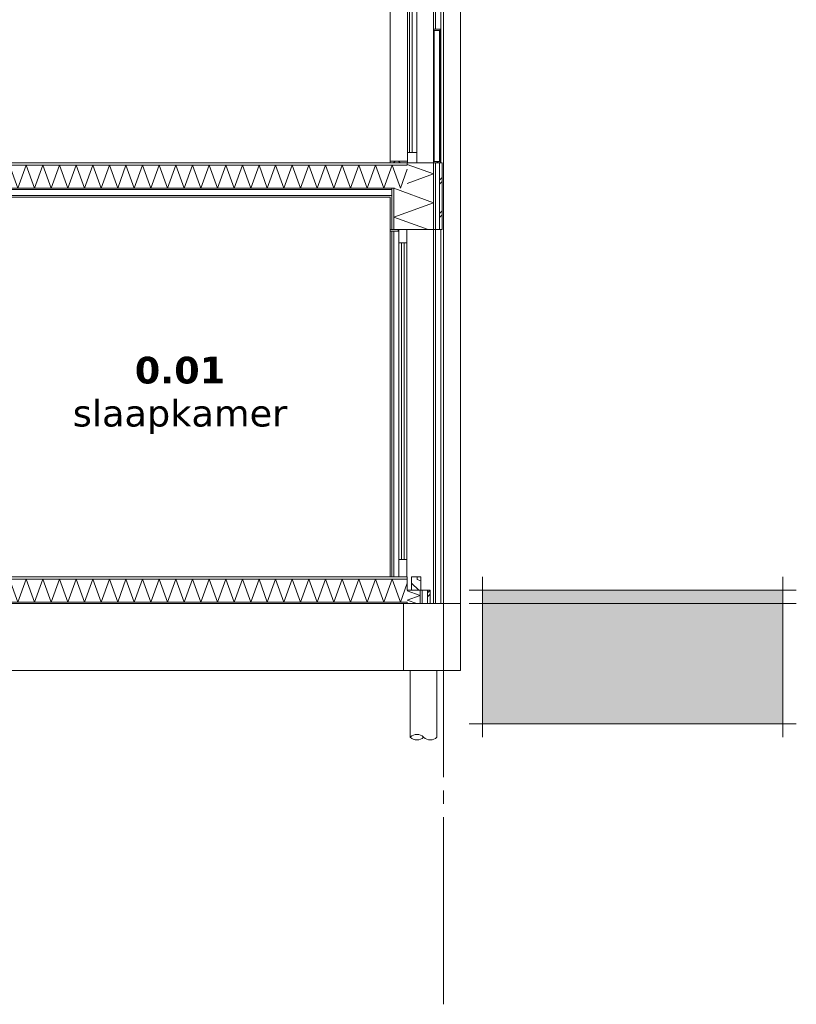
# Model space of a CAD drawing. Header units: millimetres. Extents: x -25778 to 297771, y -21930 to 17454.
# Tile 106 of 109: x 291958 to 297771, y -21930 to -14557. Entities that reach past the tile are written whole.
import ezdxf

# ---------------------------------------------------------------- set-up
doc = ezdxf.new("R2010")
doc.units = ezdxf.units.MM
doc.header["$MEASUREMENT"] = 0
doc.linetypes.add('B0204', pattern=[1300, 1000, -100, 100, -100])
for name, color, linetype in [('00 2D tek aankleding', 7, 'Continuous'), ('00 2D tek aankleding 2D arcering', 7, 'Continuous'), ('17 Paalfundering', 7, 'Continuous'), ('21 Buitenwanden', 7, 'Continuous'), ('21 Buitenwanden Doorsnede-arcering', 7, 'Continuous'), ('21 Buitenwanden Laagscheidingslijnen', 7, 'Continuous'), ('34 Balustrades', 7, 'Continuous'), ('34 Balustrades Doorsnede-arcering', 7, 'Continuous'), ('34 Balustrades Laagscheidingslijnen', 7, 'Continuous'), ('A Stramien', 7, 'Continuous'), ('New_ Deuren', 7, 'Continuous'), ('New_ Ramen', 7, 'Continuous'), ('New_13 Vloeren op grondslag', 7, 'Continuous'), ('New_13 Vloeren op grondslag Doorsnede-arcering', 7, 'Continuous'), ('New_13 Vloeren op grondslag Laagscheidingslijnen', 7, 'Continuous'), ('New_16 Fundering', 7, 'Continuous'), ('New_16 Fundering Laagscheidingslijnen', 7, 'Continuous'), ('New_21 Buitenwanden', 7, 'Continuous'), ('New_21 Buitenwanden Doorsnede-arcering', 7, 'Continuous'), ('New_21 Buitenwanden Laagscheidingslijnen', 7, 'Continuous'), ('New_23 Vloeren', 7, 'Continuous'), ('New_23 Vloeren Doorsnede-arcering', 7, 'Continuous'), ('New_23 Vloeren Laagscheidingslijnen', 7, 'Continuous'), ('Tekst_dim Algemeen', 7, 'Continuous')]:
    doc.layers.add(name, color=color, linetype=linetype)
doc.styles.add('GENERATED_STYLE_2', font='verdana.ttf')
pattern_1 = [(270, (277131.47, -18728.747), (50, 0), [])]
pattern_2 = [(0, (277131.47, -18728.747), (0, 50), [])]
pattern_3 = [(0, (277131.47, -18728.75), (0, 173.205), [0, -100]), (0, (277181.47, -18642.14), (0, 173.205), [0, -100])]
pattern_4 = [(45, (277131.47, -18728.75), (-159.099, 159.099), []), (45, (277078.44, -18675.71), (-159.099, 159.099), [])]
pattern_5 = [(45, (277131.47, -18728.75), (-91.9239, 91.9239), []), (135, (277131.47, -18728.75), (91.9239, 91.9239), [])]

# ---------------------------------------------------------------- blocks, each defined once
blk = doc.blocks.new('*X2084', base_point=(277131.5, -18728.7))
at = {"layer": 'New_21 Buitenwanden Doorsnede-arcering', "color": 7, "linetype": 'Continuous', "lineweight": 0}
for p, q in [((294871.7, -18828.7), (294858.5, -18833.6)), ((294954.5, -18868.5), (294858.5, -18833.6)), ((294954.5, -18868.5), (294858.5, -18903.5)), ((294930.7, -18929.7), (294858.5, -18903.5))]:
    blk.add_line(p, q, dxfattribs=at)
blk = doc.blocks.new('*X2085', base_point=(277131.5, -18728.7))
at = {"layer": 'New_21 Buitenwanden Doorsnede-arcering', "color": 7, "linetype": 'Continuous', "lineweight": 0}
for p, q in [((295011.5, -18848.7), (295031.5, -18828.7)), ((295011.5, -18878.7), (295031.5, -18858.7))]:
    blk.add_line(p, q, dxfattribs=at)
blk = doc.blocks.new('Section Element_1890_6', base_point=(277131.5, -18728.7))
at = {"layer": 'New_21 Buitenwanden Doorsnede-arcering', "linetype": 'Continuous', "lineweight": 0, "true_color": 0x000000}
h = blk.add_hatch(dxfattribs=at)
h.set_pattern_fill('325_Houtachtig_plaatmate_E7', color=18, style=0, pattern_type=2)
h.set_pattern_definition(pattern_1)
h.paths.add_polyline_path([(294961.5, -18828.7), (294954.5, -18828.7), (294954.5, -18929.7), (294969.5, -18929.7), (294969.5, -18828.7)])
at = {"layer": 'New_21 Buitenwanden', "color": 9, "linetype": 'Continuous', "lineweight": 0}
for p, q in [((294891.5, -18828.7), (294858.5, -18828.7)), ((295031.5, -18828.7), (295031.5, -18929.7))]:
    blk.add_line(p, q, dxfattribs=at)
at = {"layer": 'New_21 Buitenwanden', "color": 9, "linetype": 'Continuous', "lineweight": 0, "flags": 128}
blk.add_lwpolyline([(295031.5, -18828.7), (295011.5, -18828.7), (294969.5, -18828.7), (294961.5, -18828.7)], dxfattribs=at)
at = {"layer": 'New_21 Buitenwanden Laagscheidingslijnen', "color": 9, "linetype": 'Continuous', "lineweight": 0}
for p, q in [((294954.5, -18828.7), (294891.5, -18828.7)), ((294954.5, -18828.7), (294954.5, -18929.7)), ((294969.5, -18828.7), (294969.5, -18929.7)), ((295011.5, -18828.7), (295011.5, -18929.7)), ((294858.5, -18917.7), (294858.5, -18929.7))]:
    blk.add_line(p, q, dxfattribs=at)
at = {"layer": 'New_21 Buitenwanden', "lineweight": 0}
for name in ['*X2084', '*X2085']:
    blk.add_blockref(name, (277131.5, -18728.7), dxfattribs=at)
blk = doc.blocks.new('Section Element_1897_6', base_point=(277131.5, -18728.7))
at = {"layer": 'New_21 Buitenwanden', "color": 149, "linetype": 'Continuous', "lineweight": 0, "true_color": 0x3c4244}
for p, q in [((295131.5, -12528.7), (295131.5, -15628.7)), ((295054.5, -15628.7), (295054.5, -13028.7)), ((295069.5, -14628.7), (295069.5, -13028.7)), ((295111.5, -13028.7), (295111.5, -15628.7))]:
    blk.add_line(p, q, dxfattribs=at)
blk = doc.blocks.new('*X2103', base_point=(277131.5, -18728.7))
at = {"layer": 'New_23 Vloeren Doorsnede-arcering', "color": 7, "linetype": 'Continuous', "lineweight": 0}
for p, q in [((288210, -15817.7), (288154.5, -15665.2)), ((288210, -15817.7), (288272.2, -15646.7)), ((288334.5, -15817.7), (288272.2, -15646.7)), ((288334.5, -15817.7), (288396.7, -15646.7)), ((288459, -15817.7), (288396.7, -15646.7)), ((288459, -15817.7), (288521.2, -15646.7)), ((288583.4, -15817.7), (288521.2, -15646.7)), ((288583.4, -15817.7), (288645.7, -15646.7)), ((288707.9, -15817.7), (288645.7, -15646.7)), ((288707.9, -15817.7), (288770.1, -15646.7)), ((288832.4, -15817.7), (288770.1, -15646.7)), ((288832.4, -15817.7), (288894.6, -15646.7)), ((288956.9, -15817.7), (288894.6, -15646.7)), ((288956.9, -15817.7), (289019.1, -15646.7)), ((289081.3, -15817.7), (289019.1, -15646.7)), ((289081.3, -15817.7), (289143.6, -15646.7)), ((289205.8, -15817.7), (289143.6, -15646.7)), ((289205.8, -15817.7), (289268.1, -15646.7)), ((289330.3, -15817.7), (289268.1, -15646.7)), ((289330.3, -15817.7), (289392.5, -15646.7)), ((289454.8, -15817.7), (289392.5, -15646.7)), ((289454.8, -15817.7), (289517, -15646.7)), ((289579.3, -15817.7), (289517, -15646.7)), ((289579.3, -15817.7), (289641.5, -15646.7)), ((289703.7, -15817.7), (289641.5, -15646.7)), ((289703.7, -15817.7), (289766, -15646.7)), ((289828.2, -15817.7), (289766, -15646.7)), ((289828.2, -15817.7), (289890.4, -15646.7)), ((289952.7, -15817.7), (289890.4, -15646.7)), ((289952.7, -15817.7), (290014.9, -15646.7)), ((290077.2, -15817.7), (290014.9, -15646.7)), ((290077.2, -15817.7), (290139.4, -15646.7)), ((290201.6, -15817.7), (290139.4, -15646.7)), ((290201.6, -15817.7), (290263.9, -15646.7)), ((290326.1, -15817.7), (290263.9, -15646.7)), ((290326.1, -15817.7), (290388.4, -15646.7)), ((290450.6, -15817.7), (290388.4, -15646.7)), ((290450.6, -15817.7), (290512.8, -15646.7)), ((290575.1, -15817.7), (290512.8, -15646.7)), ((290575.1, -15817.7), (290637.3, -15646.7)), ((290699.6, -15817.7), (290637.3, -15646.7)), ((290699.6, -15817.7), (290761.8, -15646.7)), ((290824, -15817.7), (290761.8, -15646.7)), ((290824, -15817.7), (290886.3, -15646.7)), ((290948.5, -15817.7), (290886.3, -15646.7)), ((290948.5, -15817.7), (291010.7, -15646.7)), ((291073, -15817.7), (291010.7, -15646.7)), ((291073, -15817.7), (291135.2, -15646.7)), ((291197.5, -15817.7), (291135.2, -15646.7)), ((291197.5, -15817.7), (291259.7, -15646.7)), ((291321.9, -15817.7), (291259.7, -15646.7)), ((291321.9, -15817.7), (291384.2, -15646.7)), ((291446.4, -15817.7), (291384.2, -15646.7)), ((291446.4, -15817.7), (291508.7, -15646.7)), ((291570.9, -15817.7), (291508.7, -15646.7)), ((291570.9, -15817.7), (291633.1, -15646.7)), ((291695.4, -15817.7), (291633.1, -15646.7)), ((291695.4, -15817.7), (291757.6, -15646.7)), ((291819.9, -15817.7), (291757.6, -15646.7)), ((291819.9, -15817.7), (291882.1, -15646.7)), ((291944.3, -15817.7), (291882.1, -15646.7)), ((291944.3, -15817.7), (292006.6, -15646.7)), ((292068.8, -15817.7), (292006.6, -15646.7)), ((292068.8, -15817.7), (292131, -15646.7)), ((292193.3, -15817.7), (292131, -15646.7)), ((292193.3, -15817.7), (292255.5, -15646.7)), ((292317.8, -15817.7), (292255.5, -15646.7)), ((292317.8, -15817.7), (292380, -15646.7)), ((292442.2, -15817.7), (292380, -15646.7)), ((292442.2, -15817.7), (292504.5, -15646.7)), ((292566.7, -15817.7), (292504.5, -15646.7)), ((292566.7, -15817.7), (292629, -15646.7)), ((292691.2, -15817.7), (292629, -15646.7)), ((292691.2, -15817.7), (292753.4, -15646.7)), ((292815.7, -15817.7), (292753.4, -15646.7)), ((292815.7, -15817.7), (292877.9, -15646.7)), ((292940.2, -15817.7), (292877.9, -15646.7)), ((292940.2, -15817.7), (293002.4, -15646.7)), ((293064.6, -15817.7), (293002.4, -15646.7)), ((293064.6, -15817.7), (293126.9, -15646.7)), ((293189.1, -15817.7), (293126.9, -15646.7)), ((293189.1, -15817.7), (293251.3, -15646.7)), ((293313.6, -15817.7), (293251.3, -15646.7)), ((293313.6, -15817.7), (293375.8, -15646.7)), ((293438.1, -15817.7), (293375.8, -15646.7)), ((293438.1, -15817.7), (293500.3, -15646.7)), ((293562.5, -15817.7), (293500.3, -15646.7)), ((293562.5, -15817.7), (293624.8, -15646.7)), ((293687, -15817.7), (293624.8, -15646.7)), ((293687, -15817.7), (293749.3, -15646.7)), ((293811.5, -15817.7), (293749.3, -15646.7)), ((293811.5, -15817.7), (293873.7, -15646.7)), ((293936, -15817.7), (293873.7, -15646.7)), ((293936, -15817.7), (293998.2, -15646.7)), ((294060.5, -15817.7), (293998.2, -15646.7)), ((294060.5, -15817.7), (294122.7, -15646.7)), ((294184.9, -15817.7), (294122.7, -15646.7)), ((294184.9, -15817.7), (294247.2, -15646.7)), ((294309.4, -15817.7), (294247.2, -15646.7)), ((294309.4, -15817.7), (294371.6, -15646.7)), ((294433.9, -15817.7), (294371.6, -15646.7)), ((294433.9, -15817.7), (294496.1, -15646.7)), ((294558.4, -15817.7), (294496.1, -15646.7)), ((294558.4, -15817.7), (294620.6, -15646.7)), ((294682.8, -15817.7), (294620.6, -15646.7)), ((294682.8, -15817.7), (294745.1, -15646.7)), ((294807.3, -15817.7), (294745.1, -15646.7)), ((294807.3, -15817.7), (294858.5, -15677.2))]:
    blk.add_line(p, q, dxfattribs=at)
blk = doc.blocks.new('Section Element_1902_6', base_point=(277131.5, -18728.7))
at = {"layer": 'New_23 Vloeren Doorsnede-arcering', "linetype": 'Continuous', "lineweight": 0, "true_color": 0x000000}
h = blk.add_hatch(dxfattribs=at)
h.set_pattern_fill('325_Houtachtig_plaatmate_E7', color=18, style=0, pattern_type=2)
h.set_pattern_definition(pattern_2)
h.paths.add_polyline_path([(288154.5, -15628.7), (288154.5, -15646.7), (294858.5, -15646.7), (294858.5, -15628.7)])
h = blk.add_hatch(dxfattribs=at)
h.set_pattern_fill('720_Gips_0006', color=18, style=0, pattern_type=2)
h.set_pattern_definition(pattern_3)
h.paths.add_polyline_path([(288269.5, -15817.7), (288269.5, -15829.7), (294743.5, -15829.7), (294743.5, -15817.7)])
h = blk.add_hatch(dxfattribs=at)
h.set_pattern_fill('720_Gips_0006', color=18, style=0, pattern_type=2)
h.set_pattern_definition(pattern_3)
h.paths.add_polyline_path([(288269.5, -15885.7), (289981.5, -15885.7), (289981.5, -15873.7), (288269.5, -15873.7)])
h = blk.add_hatch(dxfattribs=at)
h.set_pattern_fill('720_Gips_0006', color=18, style=0, pattern_type=2)
h.set_pattern_definition(pattern_3)
h.paths.add_polyline_path([(291251.5, -15873.7), (290051.5, -15873.7), (290051.5, -15885.7), (291251.5, -15885.7)])
h = blk.add_hatch(dxfattribs=at)
h.set_pattern_fill('720_Gips_0006', color=18, style=0, pattern_type=2)
h.set_pattern_definition(pattern_3)
h.paths.add_polyline_path([(291521.5, -15885.7), (294743.5, -15885.7), (294743.5, -15873.7), (291521.5, -15873.7)])
at = {"layer": 'New_23 Vloeren', "color": 9, "linetype": 'Continuous', "lineweight": 0}
for p, q in [((289981.5, -15885.7), (288281.5, -15885.7)), ((291451.5, -15885.7), (290051.5, -15885.7)), ((294731.5, -15885.7), (291521.5, -15885.7))]:
    blk.add_line(p, q, dxfattribs=at)
at = {"layer": 'New_23 Vloeren', "color": 9, "linetype": 'Continuous', "lineweight": 0, "flags": 128}
blk.add_lwpolyline([(294858.5, -15628.7), (294731.5, -15628.7), (288281.5, -15628.7), (288154.5, -15628.7)], dxfattribs=at)
at = {"layer": 'New_23 Vloeren Laagscheidingslijnen', "color": 9, "linetype": 'Continuous', "lineweight": 0}
for p, q in [((294858.5, -15646.7), (288154.5, -15646.7)), ((289981.5, -15873.7), (288269.5, -15873.7)), ((291451.5, -15873.7), (290051.5, -15873.7)), ((294743.5, -15873.7), (291521.5, -15873.7))]:
    blk.add_line(p, q, dxfattribs=at)
at = {"layer": 'New_23 Vloeren Laagscheidingslijnen', "color": 9, "linetype": 'Continuous', "lineweight": 0, "flags": 128}
for points in [[(294758.5, -15817.7), (294743.5, -15817.7), (288269.5, -15817.7), (288254.5, -15817.7)], [(294743.5, -15829.7), (291521.5, -15829.7), (291509.5, -15829.7), (291463.5, -15829.7), (291451.5, -15829.7), (291251.5, -15829.7), (290051.5, -15829.7), (290039.5, -15829.7), (289993.5, -15829.7), (289981.5, -15829.7), (288269.5, -15829.7)]]:
    blk.add_lwpolyline(points, dxfattribs=at)
at = {"layer": 'New_23 Vloeren', "lineweight": 0}
blk.add_blockref('*X2103', (277131.5, -18728.7), dxfattribs=at)
blk = doc.blocks.new('*X2109', base_point=(277131.5, -18728.7))
at = {"layer": 'New_13 Vloeren op grondslag Doorsnede-arcering', "color": 7, "linetype": 'Continuous', "lineweight": 0}
for p, q in [((288210, -18917.7), (288154.5, -18765.2)), ((288210, -18917.7), (288272.2, -18746.7)), ((288334.5, -18917.7), (288272.2, -18746.7)), ((288334.5, -18917.7), (288396.7, -18746.7)), ((288459, -18917.7), (288396.7, -18746.7)), ((288459, -18917.7), (288521.2, -18746.7)), ((288583.4, -18917.7), (288521.2, -18746.7)), ((288583.4, -18917.7), (288645.7, -18746.7)), ((288707.9, -18917.7), (288645.7, -18746.7)), ((288707.9, -18917.7), (288770.1, -18746.7)), ((288832.4, -18917.7), (288770.1, -18746.7)), ((288832.4, -18917.7), (288894.6, -18746.7)), ((288956.9, -18917.7), (288894.6, -18746.7)), ((288956.9, -18917.7), (289019.1, -18746.7)), ((289081.3, -18917.7), (289019.1, -18746.7)), ((289081.3, -18917.7), (289143.6, -18746.7)), ((289205.8, -18917.7), (289143.6, -18746.7)), ((289205.8, -18917.7), (289268.1, -18746.7)), ((289330.3, -18917.7), (289268.1, -18746.7)), ((289330.3, -18917.7), (289392.5, -18746.7)), ((289454.8, -18917.7), (289392.5, -18746.7)), ((289454.8, -18917.7), (289517, -18746.7)), ((289579.3, -18917.7), (289517, -18746.7)), ((289579.3, -18917.7), (289641.5, -18746.7)), ((289703.7, -18917.7), (289641.5, -18746.7)), ((289703.7, -18917.7), (289766, -18746.7)), ((289828.2, -18917.7), (289766, -18746.7)), ((289828.2, -18917.7), (289890.4, -18746.7)), ((289952.7, -18917.7), (289890.4, -18746.7)), ((289952.7, -18917.7), (290014.9, -18746.7)), ((290077.2, -18917.7), (290014.9, -18746.7)), ((290077.2, -18917.7), (290139.4, -18746.7)), ((290201.6, -18917.7), (290139.4, -18746.7)), ((290201.6, -18917.7), (290263.9, -18746.7)), ((290326.1, -18917.7), (290263.9, -18746.7)), ((290326.1, -18917.7), (290388.4, -18746.7)), ((290450.6, -18917.7), (290388.4, -18746.7)), ((290450.6, -18917.7), (290512.8, -18746.7)), ((290575.1, -18917.7), (290512.8, -18746.7)), ((290575.1, -18917.7), (290637.3, -18746.7)), ((290699.6, -18917.7), (290637.3, -18746.7)), ((290699.6, -18917.7), (290761.8, -18746.7)), ((290824, -18917.7), (290761.8, -18746.7)), ((290824, -18917.7), (290886.3, -18746.7)), ((290948.5, -18917.7), (290886.3, -18746.7)), ((290948.5, -18917.7), (291010.7, -18746.7)), ((291073, -18917.7), (291010.7, -18746.7)), ((291073, -18917.7), (291135.2, -18746.7)), ((291197.5, -18917.7), (291135.2, -18746.7)), ((291197.5, -18917.7), (291259.7, -18746.7)), ((291321.9, -18917.7), (291259.7, -18746.7)), ((291321.9, -18917.7), (291384.2, -18746.7)), ((291446.4, -18917.7), (291384.2, -18746.7)), ((291446.4, -18917.7), (291508.7, -18746.7)), ((291570.9, -18917.7), (291508.7, -18746.7)), ((291570.9, -18917.7), (291633.1, -18746.7)), ((291695.4, -18917.7), (291633.1, -18746.7)), ((291695.4, -18917.7), (291757.6, -18746.7)), ((291819.9, -18917.7), (291757.6, -18746.7)), ((291819.9, -18917.7), (291882.1, -18746.7)), ((291944.3, -18917.7), (291882.1, -18746.7)), ((291944.3, -18917.7), (292006.6, -18746.7)), ((292068.8, -18917.7), (292006.6, -18746.7)), ((292068.8, -18917.7), (292131, -18746.7)), ((292193.3, -18917.7), (292131, -18746.7)), ((292193.3, -18917.7), (292255.5, -18746.7)), ((292317.8, -18917.7), (292255.5, -18746.7)), ((292317.8, -18917.7), (292380, -18746.7)), ((292442.2, -18917.7), (292380, -18746.7)), ((292442.2, -18917.7), (292504.5, -18746.7)), ((292566.7, -18917.7), (292504.5, -18746.7)), ((292566.7, -18917.7), (292629, -18746.7)), ((292691.2, -18917.7), (292629, -18746.7)), ((292691.2, -18917.7), (292753.4, -18746.7)), ((292815.7, -18917.7), (292753.4, -18746.7)), ((292815.7, -18917.7), (292877.9, -18746.7)), ((292940.2, -18917.7), (292877.9, -18746.7)), ((292940.2, -18917.7), (293002.4, -18746.7)), ((293064.6, -18917.7), (293002.4, -18746.7)), ((293064.6, -18917.7), (293126.9, -18746.7)), ((293189.1, -18917.7), (293126.9, -18746.7)), ((293189.1, -18917.7), (293251.3, -18746.7)), ((293313.6, -18917.7), (293251.3, -18746.7)), ((293313.6, -18917.7), (293375.8, -18746.7)), ((293438.1, -18917.7), (293375.8, -18746.7)), ((293438.1, -18917.7), (293500.3, -18746.7)), ((293562.5, -18917.7), (293500.3, -18746.7)), ((293562.5, -18917.7), (293624.8, -18746.7)), ((293687, -18917.7), (293624.8, -18746.7)), ((293687, -18917.7), (293749.3, -18746.7)), ((293811.5, -18917.7), (293749.3, -18746.7)), ((293811.5, -18917.7), (293873.7, -18746.7)), ((293936, -18917.7), (293873.7, -18746.7)), ((293936, -18917.7), (293998.2, -18746.7)), ((294060.5, -18917.7), (293998.2, -18746.7)), ((294060.5, -18917.7), (294122.7, -18746.7)), ((294184.9, -18917.7), (294122.7, -18746.7)), ((294184.9, -18917.7), (294247.2, -18746.7)), ((294309.4, -18917.7), (294247.2, -18746.7)), ((294309.4, -18917.7), (294371.6, -18746.7)), ((294433.9, -18917.7), (294371.6, -18746.7)), ((294433.9, -18917.7), (294496.1, -18746.7)), ((294558.4, -18917.7), (294496.1, -18746.7)), ((294558.4, -18917.7), (294620.6, -18746.7)), ((294682.8, -18917.7), (294620.6, -18746.7)), ((294682.8, -18917.7), (294745.1, -18746.7)), ((294807.3, -18917.7), (294745.1, -18746.7)), ((294807.3, -18917.7), (294858.5, -18777.2))]:
    blk.add_line(p, q, dxfattribs=at)
blk = doc.blocks.new('Section Element_1905_6', base_point=(277131.5, -18728.7))
at = {"layer": 'New_13 Vloeren op grondslag Doorsnede-arcering', "linetype": 'Continuous', "lineweight": 0, "true_color": 0x000000}
h = blk.add_hatch(dxfattribs=at)
h.set_pattern_fill('325_Houtachtig_plaatmate_E7', color=18, style=0, pattern_type=2)
h.set_pattern_definition(pattern_2)
h.paths.add_polyline_path([(288154.5, -18728.7), (288154.5, -18746.7), (294858.5, -18746.7), (294858.5, -18728.7)])
h = blk.add_hatch(dxfattribs=at)
h.set_pattern_fill('720_Gips_0006', color=18, style=0, pattern_type=2)
h.set_pattern_definition(pattern_3)
h.paths.add_polyline_path([(288154.5, -18929.7), (294858.5, -18929.7), (294858.5, -18917.7), (288154.5, -18917.7)])
at = {"layer": 'New_13 Vloeren op grondslag', "color": 9, "linetype": 'Continuous', "lineweight": 0}
for p, q in [((289981.5, -18728.7), (288154.5, -18728.7)), ((291251.5, -18728.7), (290051.5, -18728.7)), ((294831.5, -18929.7), (288181.5, -18929.7))]:
    blk.add_line(p, q, dxfattribs=at)
at = {"layer": 'New_13 Vloeren op grondslag', "color": 9, "linetype": 'Continuous', "lineweight": 0, "flags": 128}
for points in [[(294858.5, -18728.7), (294856.5, -18728.7), (294796.5, -18728.7), (291521.5, -18728.7)], [(294858.5, -18728.7), (294858.5, -18746.7), (294858.5, -18828.7)]]:
    blk.add_lwpolyline(points, dxfattribs=at)
at = {"layer": 'New_13 Vloeren op grondslag Laagscheidingslijnen', "color": 9, "linetype": 'Continuous', "lineweight": 0}
for p, q in [((294858.5, -18746.7), (288154.5, -18746.7)), ((294858.5, -18917.7), (288154.5, -18917.7)), ((288181.5, -18929.7), (288154.5, -18929.7)), ((294858.5, -18929.7), (294831.5, -18929.7))]:
    blk.add_line(p, q, dxfattribs=at)
at = {"layer": 'New_13 Vloeren op grondslag Laagscheidingslijnen', "color": 9, "linetype": 'Continuous', "lineweight": 0, "flags": 128}
for points in [[(290051.5, -18728.7), (290039.5, -18728.7), (289993.5, -18728.7), (289981.5, -18728.7)], [(291521.5, -18728.7), (291509.5, -18728.7), (291463.5, -18728.7), (291451.5, -18728.7), (291251.5, -18728.7)]]:
    blk.add_lwpolyline(points, dxfattribs=at)
at = {"layer": 'New_13 Vloeren op grondslag', "lineweight": 0}
blk.add_blockref('*X2109', (277131.5, -18728.7), dxfattribs=at)
blk = doc.blocks.new('Section Element_1920_6', base_point=(277131.5, -18728.7))
at = {"layer": 'New_21 Buitenwanden', "color": 149, "linetype": 'Continuous', "lineweight": 0, "true_color": 0x3c4244}
for p, q in [((295256.5, -15628.7), (295256.5, -18929.7)), ((295256.5, -18929.7), (295236.5, -18929.7))]:
    blk.add_line(p, q, dxfattribs=at)
blk = doc.blocks.new('Section Element_1922_6', base_point=(277131.5, -18728.7))
at = {"layer": 'New_21 Buitenwanden', "color": 149, "linetype": 'Continuous', "lineweight": 0, "true_color": 0x3c4244}
blk.add_line((295256.5, -12528.7), (295256.5, -15628.7), dxfattribs=at)
blk = doc.blocks.new('Section Element_1932_6', base_point=(277131.5, -18728.7))
at = {"layer": 'New_21 Buitenwanden', "color": 149, "linetype": 'Continuous', "lineweight": 0, "true_color": 0x3c4244}
blk.add_line((295236.5, -18929.7), (295131.5, -18929.7), dxfattribs=at)
blk = doc.blocks.new('Section Element_1949_6', base_point=(277131.5, -18728.7))
at = {"layer": 'New_21 Buitenwanden', "color": 149, "linetype": 'Continuous', "lineweight": 0, "true_color": 0x3c4244}
for p, q in [((295131.5, -18929.7), (295131.5, -15628.7)), ((294731.5, -16140.7), (294731.5, -18728.7)), ((294743.5, -16140.7), (294743.5, -18728.7)), ((294758.5, -16140.7), (294758.5, -18728.7)), ((295054.5, -16128.7), (295054.5, -18929.7)), ((295069.5, -16128.7), (295069.5, -18929.7)), ((295111.5, -18929.7), (295111.5, -16128.7))]:
    blk.add_line(p, q, dxfattribs=at)
blk = doc.blocks.new('*X2173', base_point=(277131.5, -18728.7))
at = {"layer": 'New_21 Buitenwanden Doorsnede-arcering', "color": 7, "linetype": 'Continuous', "lineweight": 0}
for p, q in [((295054.5, -15712.2), (294858.5, -15640.8)), ((295054.5, -15712.2), (294858.5, -15783.5)), ((294764.4, -15817.7), (294758.5, -15819.9)), ((295054.5, -15927.6), (294758.5, -15819.9)), ((295054.5, -15927.6), (294758.5, -16035.4)), ((295015, -16128.7), (294758.5, -16035.4))]:
    blk.add_line(p, q, dxfattribs=at)
blk = doc.blocks.new('*X2174', base_point=(277131.5, -18728.7))
at = {"layer": 'New_21 Buitenwanden Doorsnede-arcering', "color": 7, "linetype": 'Continuous', "lineweight": 0}
for p, q in [((295101.5, -15758.7), (295121.5, -15738.7)), ((295101.5, -15788.7), (295121.5, -15768.7)), ((295101.5, -16008.7), (295121.5, -15988.7)), ((295101.5, -16038.7), (295111.5, -16028.7)), ((295111.5, -16028.7), (295121.5, -16018.7))]:
    blk.add_line(p, q, dxfattribs=at)
blk = doc.blocks.new('Section Element_1953_6', base_point=(277131.5, -18728.7))
at = {"layer": 'New_21 Buitenwanden Doorsnede-arcering', "linetype": 'Continuous', "lineweight": 0, "true_color": 0x000000}
h = blk.add_hatch(dxfattribs=at)
h.set_pattern_fill('325_Houtachtig_plaatmate_E7', color=18, style=0, pattern_type=2)
h.set_pattern_definition(pattern_1)
h.paths.add_polyline_path([(295069.5, -15628.7), (295054.5, -15628.7), (295054.5, -16128.7), (295069.5, -16128.7)])
h = blk.add_hatch(dxfattribs=at)
h.set_pattern_fill('325_Houtachtig_plaatmate_E7', color=18, style=0, pattern_type=2)
h.set_pattern_definition(pattern_1)
h.paths.add_polyline_path([(294743.5, -16128.7), (294758.5, -16128.7), (294758.5, -15817.7), (294743.5, -15817.7), (294743.5, -15885.7)])
h = blk.add_hatch(dxfattribs=at)
h.set_pattern_fill('720_Gips_0006', color=18, style=0, pattern_type=2)
h.set_pattern_definition([(270, (277131.47, -18728.75), (173.205, 0), [0, -100]), (270, (277218.07, -18778.75), (173.205, 0), [0, -100])])
h.paths.add_polyline_path([(294731.5, -15885.7), (294731.5, -16128.7), (294743.5, -16128.7), (294743.5, -15885.7)])
at = {"layer": 'New_21 Buitenwanden', "color": 9, "linetype": 'Continuous', "lineweight": 0}
for p, q in [((295121.5, -15628.7), (295106.5, -15628.7)), ((295121.5, -15628.7), (295121.5, -16128.7)), ((294731.5, -15885.7), (294731.5, -16128.7))]:
    blk.add_line(p, q, dxfattribs=at)
at = {"layer": 'New_21 Buitenwanden', "color": 9, "linetype": 'Continuous', "lineweight": 0, "flags": 128}
for points in [[(295056.5, -15628.7), (295054.5, -15628.7), (294931.5, -15628.7), (294861.5, -15628.7), (294858.5, -15628.7)], [(295121.5, -16128.7), (295101.5, -16128.7), (295069.5, -16128.7), (295054.5, -16128.7), (294856.5, -16128.7), (294796.5, -16128.7), (294791.5, -16128.7), (294758.5, -16128.7), (294743.5, -16128.7), (294731.5, -16128.7)]]:
    blk.add_lwpolyline(points, dxfattribs=at)
at = {"layer": 'New_21 Buitenwanden Laagscheidingslijnen', "color": 9, "linetype": 'Continuous', "lineweight": 0}
for p, q in [((294858.5, -15628.7), (294858.5, -15646.7)), ((295054.5, -15628.7), (295054.5, -16128.7)), ((295069.5, -15628.7), (295069.5, -16128.7)), ((295101.5, -15628.7), (295101.5, -16128.7)), ((294758.5, -15817.7), (294758.5, -16128.7))]:
    blk.add_line(p, q, dxfattribs=at)
at = {"layer": 'New_21 Buitenwanden Laagscheidingslijnen', "color": 9, "linetype": 'Continuous', "lineweight": 0, "flags": 128}
blk.add_lwpolyline([(294743.5, -15817.7), (294743.5, -15829.7), (294743.5, -15873.7), (294743.5, -15885.7), (294743.5, -16128.7)], dxfattribs=at)
at = {"layer": 'New_21 Buitenwanden', "lineweight": 0}
for name in ['*X2173', '*X2174']:
    blk.add_blockref(name, (277131.5, -18728.7), dxfattribs=at)
blk = doc.blocks.new('Section Element_1990_6', base_point=(277131.5, -18728.7))
at = {"layer": '34 Balustrades Doorsnede-arcering', "linetype": 'Continuous', "lineweight": 0, "true_color": 0x000000}
h = blk.add_hatch(dxfattribs=at)
h.set_pattern_fill('515_Staal_0006', color=18, style=0, pattern_type=2)
h.set_pattern_definition(pattern_4)
h.paths.add_polyline_path([(295056.5, -14628.7), (295056.5, -14638.7), (295106.5, -14638.7), (295106.5, -14628.7)])
at = {"layer": '34 Balustrades', "color": 1, "linetype": 'Continuous', "lineweight": 0}
for p, q in [((295056.5, -14628.7), (295056.5, -14638.7)), ((295106.5, -14628.7), (295056.5, -14628.7)), ((295106.5, -14638.7), (295056.5, -14638.7)), ((295106.5, -14628.7), (295106.5, -14638.7))]:
    blk.add_line(p, q, dxfattribs=at)
blk = doc.blocks.new('Section Element_1991_6', base_point=(277131.5, -18728.7))
at = {"layer": '34 Balustrades Doorsnede-arcering', "linetype": 'Continuous', "lineweight": 0, "true_color": 0x000000}
h = blk.add_hatch(dxfattribs=at)
h.set_pattern_fill('515_Staal_0006', color=18, style=0, pattern_type=2)
h.set_pattern_definition(pattern_4)
h.paths.add_polyline_path([(295056.5, -15618.7), (295056.5, -15628.7), (295106.5, -15628.7), (295106.5, -15618.7)])
at = {"layer": '34 Balustrades', "color": 1, "linetype": 'Continuous', "lineweight": 0}
for p, q in [((295056.5, -15618.7), (295056.5, -15628.7)), ((295106.5, -15618.7), (295056.5, -15618.7)), ((295106.5, -15618.7), (295106.5, -15628.7))]:
    blk.add_line(p, q, dxfattribs=at)
at = {"layer": '34 Balustrades Laagscheidingslijnen', "color": 1, "linetype": 'Continuous', "lineweight": 0, "flags": 128}
blk.add_lwpolyline([(295106.5, -15628.7), (295101.5, -15628.7), (295069.5, -15628.7), (295056.5, -15628.7)], dxfattribs=at)
blk = doc.blocks.new('Section Element_1992_6', base_point=(277131.5, -18728.7))
at = {"layer": 'New_21 Buitenwanden Doorsnede-arcering', "linetype": 'Continuous', "lineweight": 0, "true_color": 0x000000}
h = blk.add_hatch(dxfattribs=at)
h.set_pattern_fill('205_Ongewapend_beton_0006', color=18, style=0, pattern_type=2)
h.set_pattern_definition(pattern_5)
h.paths.add_polyline_path([(294731.5, -13028.7), (294731.5, -13040.7), (294861.5, -13040.7), (294861.5, -13028.7)])
h = blk.add_hatch(dxfattribs=at)
h.set_pattern_fill('205_Ongewapend_beton_0006', color=18, style=0, pattern_type=2)
h.set_pattern_definition(pattern_5)
h.paths.add_polyline_path([(294731.5, -15616.7), (294731.5, -15628.7), (294861.5, -15628.7), (294861.5, -15616.7)])
at = {"layer": 'New_ Ramen', "color": 7, "linetype": 'Continuous', "lineweight": 0}
for p, q in [((294731.5, -13028.7), (294731.5, -13040.7)), ((294731.5, -13040.7), (294731.5, -15616.7)), ((294861.5, -13040.7), (294731.5, -13040.7)), ((294861.5, -13028.7), (294861.5, -13040.7)), ((294861.5, -13040.7), (294861.5, -13104.7)), ((294931.5, -13028.7), (294931.5, -13104.7)), ((294861.5, -13104.7), (294861.5, -15552.7)), ((294931.5, -13104.7), (294861.5, -13104.7)), ((294876.5, -13104.7), (294876.5, -15552.7)), ((294896.5, -15552.7), (294896.5, -13104.7)), ((294931.5, -13104.7), (294931.5, -15552.7)), ((294861.5, -15552.7), (294861.5, -15616.7)), ((294931.5, -15552.7), (294861.5, -15552.7)), ((294931.5, -15552.7), (294931.5, -15628.7)), ((294731.5, -15616.7), (294731.5, -15628.7)), ((294861.5, -15616.7), (294731.5, -15616.7)), ((294861.5, -15616.7), (294861.5, -15628.7))]:
    blk.add_line(p, q, dxfattribs=at)
blk = doc.blocks.new('Section Element_1993_6', base_point=(277131.5, -18728.7))
at = {"layer": 'New_ Deuren', "color": 7, "linetype": 'Continuous', "lineweight": 0}
for p, q in [((294731.5, -16128.7), (294731.5, -16140.7)), ((294791.5, -16140.7), (294731.5, -16140.7)), ((294791.5, -16128.7), (294791.5, -16140.7)), ((294796.5, -16128.7), (294796.5, -16228.7)), ((294856.5, -16128.7), (294856.5, -16228.7)), ((294796.5, -16228.7), (294796.5, -18598.7)), ((294856.5, -16228.7), (294796.5, -16228.7)), ((294816.5, -16228.7), (294816.5, -18598.7)), ((294836.5, -18598.7), (294836.5, -16228.7)), ((294856.5, -16228.7), (294856.5, -18598.7)), ((294796.4, -17428.7), (294796.4, -17393.7)), ((294856.6, -17428.7), (294856.6, -17393.7)), ((294796.4, -17428.7), (294796.4, -17463.7)), ((294796.4, -17463.7), (294796.4, -17498.7)), ((294856.6, -17428.7), (294856.6, -17463.7)), ((294856.6, -17463.7), (294856.6, -17498.7)), ((294796.5, -18598.7), (294796.5, -18728.7)), ((294856.5, -18598.7), (294796.5, -18598.7)), ((294856.5, -18598.7), (294856.5, -18728.7))]:
    blk.add_line(p, q, dxfattribs=at)
blk = doc.blocks.new('Section Element_2018_6', base_point=(277131.5, -18728.7))
at = {"layer": '34 Balustrades', "color": 149, "linetype": 'Continuous', "lineweight": 0, "true_color": 0x3c4244}
for p, q in [((295061.5, -15618.7), (295061.5, -14638.7)), ((295101.5, -15618.7), (295101.5, -14638.7))]:
    blk.add_line(p, q, dxfattribs=at)
blk = doc.blocks.new('Section Element_2019_6', base_point=(277131.5, -18728.7))
at = {"layer": '34 Balustrades', "color": 149, "linetype": 'Continuous', "lineweight": 0, "true_color": 0x3c4244}
for p, q in [((295056.5, -15618.7), (295056.5, -14638.7)), ((295106.5, -15618.7), (295106.5, -14638.7))]:
    blk.add_line(p, q, dxfattribs=at)
blk = doc.blocks.new('Section Element_2053_6', base_point=(277131.5, -18728.7))
at = {"layer": '21 Buitenwanden Doorsnede-arcering', "linetype": 'Continuous', "lineweight": 0, "true_color": 0x000000}
h = blk.add_hatch(dxfattribs=at)
h.set_pattern_fill('515_Staal_0006', color=18, style=0, pattern_type=2)
h.set_pattern_definition([(135, (277131.47, -18728.75), (159.099, 159.099), []), (135, (277078.44, -18781.78), (159.099, 159.099), [])])
h.paths.add_polyline_path([(294933.5, -18728.7), (294891.5, -18728.7), (294891.5, -18828.7), (294961.5, -18828.7), (294961.5, -18758.7), (294933.5, -18748.7)])
at = {"layer": '21 Buitenwanden', "color": 9, "linetype": 'Continuous', "lineweight": 0}
for p, q in [((294891.5, -18728.7), (294891.5, -18828.7)), ((294933.5, -18728.7), (294891.5, -18728.7)), ((294933.5, -18728.7), (294933.5, -18748.7)), ((294933.5, -18748.7), (294961.5, -18758.7)), ((294961.5, -18758.7), (294961.5, -18828.7))]:
    blk.add_line(p, q, dxfattribs=at)
at = {"layer": '21 Buitenwanden Laagscheidingslijnen', "color": 9, "linetype": 'Continuous', "lineweight": 0}
blk.add_line((294961.5, -18828.7), (294954.5, -18828.7), dxfattribs=at)
blk = doc.blocks.new('Section Element_2054_6', base_point=(277131.5, -18728.7))
at = {"layer": '21 Buitenwanden', "color": 149, "linetype": 'Continuous', "lineweight": 0, "true_color": 0x3c4244}
for p, q in [((294933.5, -18728.7), (294961.5, -18728.7)), ((294961.5, -18728.7), (294961.5, -18758.7))]:
    blk.add_line(p, q, dxfattribs=at)
blk = doc.blocks.new('Section Element_2056_6', base_point=(277131.5, -18728.7))
at = {"layer": 'New_16 Fundering', "color": 149, "linetype": 'Continuous', "lineweight": 0, "true_color": 0x3c4244}
blk.add_line((288181.5, -19429.7), (294831.5, -19429.7), dxfattribs=at)
blk = doc.blocks.new('Section Element_2057_6', base_point=(277131.5, -18728.7))
at = {"layer": 'New_16 Fundering', "color": 149, "linetype": 'Continuous', "lineweight": 0, "true_color": 0x3c4244}
for p, q in [((295256.5, -19429.7), (295256.5, -18929.7)), ((295131.5, -19429.7), (295256.5, -19429.7))]:
    blk.add_line(p, q, dxfattribs=at)
blk = doc.blocks.new('Section Element_2062_6', base_point=(277131.5, -18728.7))
at = {"layer": 'New_16 Fundering', "color": 2, "linetype": 'Continuous', "lineweight": 0}
for p, q in [((294831.5, -18929.7), (294831.5, -19429.7)), ((295131.5, -18929.7), (295031.5, -18929.7)), ((295131.5, -18929.7), (295131.5, -19429.7)), ((295131.5, -19429.7), (294831.5, -19429.7))]:
    blk.add_line(p, q, dxfattribs=at)
at = {"layer": 'New_16 Fundering Laagscheidingslijnen', "color": 2, "linetype": 'Continuous', "lineweight": 0, "flags": 128}
blk.add_lwpolyline([(295031.5, -18929.7), (295011.5, -18929.7), (294969.5, -18929.7), (294954.5, -18929.7), (294858.5, -18929.7)], dxfattribs=at)
blk = doc.blocks.new('Eind strook maaiveld[47]_6', base_point=(297671.5, -19828.7))
at = {"layer": '00 2D tek aankleding', "color": 7, "linetype": 'Continuous', "lineweight": 0}
for p, q in [((297671.5, -18728.7), (297671.5, -19928.7)), ((297671.5, -18828.7), (297771.5, -18828.7)), ((297671.5, -18928.7), (297771.5, -18928.7)), ((297671.5, -19828.7), (297771.5, -19828.7))]:
    blk.add_line(p, q, dxfattribs=at)
blk = doc.blocks.new('Strook maaiveld[48]_6', base_point=(295421.5, -19828.7))
at = {"layer": '00 2D tek aankleding 2D arcering', "linetype": 'Continuous', "lineweight": 0, "true_color": 0xffffff}
blk.add_hatch(color=7, dxfattribs=at).paths.add_polyline_path([(295421.5, -18928.7), (297671.5, -18928.7), (297671.5, -18828.7), (295421.5, -18828.7)])
at = {"layer": '00 2D tek aankleding 2D arcering', "linetype": 'Continuous', "lineweight": 0, "true_color": 0x000000}
blk.add_hatch(color=18, dxfattribs=at).paths.add_polyline_path([(295421.5, -19828.7), (297671.5, -19828.7), (297671.5, -18928.7), (295421.5, -18928.7)])
at = {"layer": '00 2D tek aankleding', "color": 7, "linetype": 'Continuous', "lineweight": 0, "flags": 128}
for points in [[(295421.5, -18928.7), (297671.5, -18928.7), (297671.5, -18828.7), (295421.5, -18828.7)], [(295421.5, -19828.7), (297671.5, -19828.7), (297671.5, -18928.7), (295421.5, -18928.7)]]:
    blk.add_lwpolyline(points, close=True, dxfattribs=at)
blk = doc.blocks.new('Eind strook maaiveld[50]_6', base_point=(295421.5, -19828.7))
at = {"layer": '00 2D tek aankleding', "color": 7, "linetype": 'Continuous', "lineweight": 0}
for p, q in [((295421.5, -18728.7), (295421.5, -19928.7)), ((295421.5, -18828.7), (295321.5, -18828.7)), ((295421.5, -18928.7), (295321.5, -18928.7)), ((295421.5, -19828.7), (295321.5, -19828.7))]:
    blk.add_line(p, q, dxfattribs=at)
blk = doc.blocks.new('Standard grid marker[55]_6', base_point=(295131.5, -7828.7))
at = {"layer": 'A Stramien', "color": 9, "linetype": 'B0204', "lineweight": 0}
for p, q in [((295131.5, -8828.7), (295131.5, -20929.7)), ((295131.5, -20929.7), (295131.5, -21929.7))]:
    blk.add_line(p, q, dxfattribs=at)
blk = doc.blocks.new('2D Heipaal rond 26[59]_6', base_point=(294881.5, -19429.7))
at = {"layer": '17 Paalfundering', "color": 7, "linetype": 'Continuous', "lineweight": 0}
for p, q in [((294881.5, -19429.7), (295081.5, -19429.7)), ((294881.5, -19929.7), (294881.5, -19429.7)), ((295081.5, -19429.7), (295081.5, -19929.7))]:
    blk.add_line(p, q, dxfattribs=at)
for centre, start, end in [((294931.5, -19979.7), 45, 135), ((294931.5, -19879.7), 225, 315), ((295031.5, -19879.7), 225, 315)]:
    blk.add_arc(centre, 70.7, start, end, dxfattribs=at)

msp = doc.modelspace()

# ---------------------------------------------------------------- block references
at = {"layer": '00 2D tek aankleding', "color": 7, "linetype": 'Continuous', "lineweight": 0}
for name, p in [('Eind strook maaiveld[50]_6', (295421.5, -19828.7)), ('Eind strook maaiveld[47]_6', (297671.5, -19828.7)), ('Strook maaiveld[48]_6', (295421.5, -19828.7))]:
    msp.add_blockref(name, p, dxfattribs=at)
at = {"layer": '17 Paalfundering', "color": 7, "linetype": 'Continuous', "lineweight": 0}
msp.add_blockref('2D Heipaal rond 26[59]_6', (294881.5, -19429.7), dxfattribs=at)
at = {"layer": '21 Buitenwanden', "lineweight": 0}
for name in ['Section Element_2053_6', 'Section Element_2054_6']:
    msp.add_blockref(name, (277131.5, -18728.7), dxfattribs=at)
at = {"layer": '34 Balustrades', "lineweight": 0}
for name in ['Section Element_1990_6', 'Section Element_2019_6', 'Section Element_2018_6', 'Section Element_1991_6']:
    msp.add_blockref(name, (277131.5, -18728.7), dxfattribs=at)
at = {"layer": 'A Stramien', "color": 1, "linetype": 'Continuous', "lineweight": 0}
msp.add_blockref('Standard grid marker[55]_6', (295131.5, -7828.7), dxfattribs=at)
at = {"layer": 'New_ Deuren', "lineweight": 0}
msp.add_blockref('Section Element_1993_6', (277131.5, -18728.7), dxfattribs=at)
at = {"layer": 'New_ Ramen', "lineweight": 0}
msp.add_blockref('Section Element_1992_6', (277131.5, -18728.7), dxfattribs=at)
at = {"layer": 'New_13 Vloeren op grondslag', "lineweight": 0}
msp.add_blockref('Section Element_1905_6', (277131.5, -18728.7), dxfattribs=at)
at = {"layer": 'New_16 Fundering', "lineweight": 0}
for name in ['Section Element_2062_6', 'Section Element_2057_6', 'Section Element_2056_6']:
    msp.add_blockref(name, (277131.5, -18728.7), dxfattribs=at)
at = {"layer": 'New_21 Buitenwanden', "lineweight": 0}
for name in ['Section Element_1897_6', 'Section Element_1922_6', 'Section Element_1949_6', 'Section Element_1953_6', 'Section Element_1920_6', 'Section Element_1890_6', 'Section Element_1932_6']:
    msp.add_blockref(name, (277131.5, -18728.7), dxfattribs=at)
at = {"layer": 'New_23 Vloeren', "lineweight": 0}
msp.add_blockref('Section Element_1902_6', (277131.5, -18728.7), dxfattribs=at)

# ---------------------------------------------------------------- texts
at = {"layer": 'Tekst_dim Algemeen', "color": 9, "linetype": 'Continuous', "lineweight": 0, "insert": (293157.7, -17370.7), "char_height": 200, "attachment_point": 5, "line_spacing_factor": 0.965748, "style": 'GENERATED_STYLE_2'}
msp.add_mtext('\\A1;{\\pqc;\\fVerdana|b1|i0|c0|p0;\\W1.000000;0.01\\P\\pqc;\\fVerdana|b0|i0|c0|p0;\\W1.000000;slaapkamer}', dxfattribs=at)

doc.saveas('drawing.dxf')
